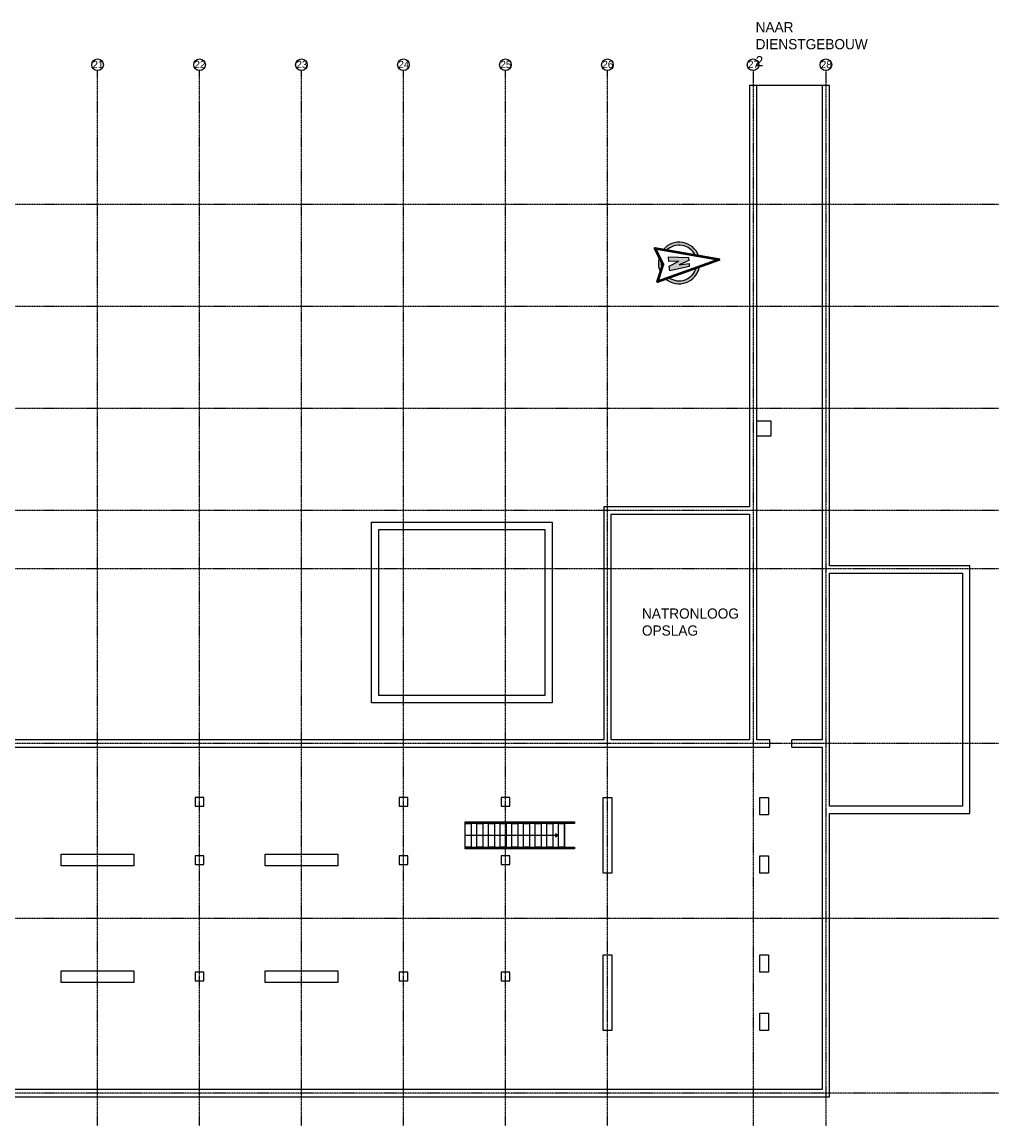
# Model space of a CAD drawing. Header units: metres. Extents: x -82085 to 58758, y -66901 to 95305.
# Tile 135 of 135: x 14201 to 47732, y 57414 to 95305. Entities that reach past the tile are written whole.
import ezdxf

# ---------------------------------------------------------------- set-up
doc = ezdxf.new("R2010")
doc.units = ezdxf.units.M
doc.header["$MEASUREMENT"] = 0
doc.linetypes.add('DASHDOT', pattern=[1, 0.5, -0.25, 0, -0.25])
doc.layers.get('0').update_dxf_attribs({"linetype": 'CONTINUOUS'})
for name, color, linetype in [('Iv-Bestaand', 253, 'CONTINUOUS'), ('Iv-Lines 018', 1, 'CONTINUOUS'), ('Iv-Lines 035', 4, 'CONTINUOUS'), ('O - Bladscheiding', 1, 'CONTINUOUS')]:
    doc.layers.add(name, color=color, linetype=linetype)
doc.styles.add('Iv-P 025', font='iv-font.shx', dxfattribs={"height": 2.5})
doc.styles.add('Iv-P 100', font='iv-font.shx', dxfattribs={"height": 10})

# ---------------------------------------------------------------- blocks, each defined once
blk = doc.blocks.new('Stramien')
at = {"layer": 'Iv-Lines 018'}
blk.add_circle((0, 0), 200, dxfattribs=at)
at = {"layer": 'O - Bladscheiding', "transparency": 33554687, "style": 'Iv-P 025'}
blk.add_attdef('STRAMIEN_1', (-94, -114), '', height=250, dxfattribs=at)
blk = doc.blocks.new('Iv-Noordpijl')
at = {"lineweight": 25}
h = blk.add_hatch(color=256, dxfattribs=at)
h.paths.add_polyline_path([(3.75, 13.76), (4.35, 11.46, -0.514799), (9.43, -7.84), (10.03, -10.14, 0.577717)])
h.paths.add_polyline_path([(-10.03, -10.14), (-9.43, -7.84, -0.514798), (-4.35, 11.46), (-3.75, 13.76, 0.577716)])
h.paths.add_polyline_path([(4.95, -13.11), (2.22, -11.99, -0.122545), (-2.22, -11.99), (-4.95, -13.11, 0.233015)])
blk.add_hatch(color=256, dxfattribs=at).paths.add_polyline_path([(-1.04, 6.75), (-3.12, 6.75), (-4.89, -6.92), (-1.64, -6.92), (-1.35, -0.09), (1.63, -6.92), (4.89, -6.92), (3.12, 6.75), (1.04, 6.75), (1.33, -0.08)])
at = {"lineweight": 50}
blk.add_lwpolyline([(0, 28.02), (11.52, -15.8), (0, -11.08), (-11.52, -15.8), (0, 28.02)], dxfattribs=at)
at = {"lineweight": 25}
blk.add_lwpolyline([(3.12, 6.75), (4.89, -6.92), (1.63, -6.92), (-1.35, -0.09), (-1.64, -6.92), (-4.89, -6.92), (-3.12, 6.75), (-1.04, 6.75), (1.33, -0.08), (1.04, 6.75), (3.12, 6.75)], dxfattribs=at)
for points in [[(-4.95, -13.11, 0.233015), (4.95, -13.11, 0.122545)], [(-2.22, -11.99, 0.122545), (2.22, -11.99)], [(-2.22, -11.99, 0.122545), (2.22, -11.99)]]:
    blk.add_lwpolyline(points, format="xyb")
for radius, start, end in [(14.26, 105.24589, 225.30873), (12.26, 110.79869, 219.75594), (14.26, 314.69117, 74.75421), (12.26, 320.24394, 69.20144)]:
    blk.add_arc((0, 0), radius, start, end, dxfattribs=at)
blk = doc.blocks.new('Dienstgebouw 1 - kelder')
at = {"layer": 'Iv-Bestaand', "linetype": 'ByBlock', "lineweight": -2}
for p, q in [((61000, 3975), (61000, -10500)), ((61000, 3975), (63750, 3975)), ((61250, -18500), (61250, 3975)), ((63500, 3975), (63500, -18500)), ((63750, -12525), (63750, 3975)), ((61750, -7564), (61250, -7564)), ((61750, -8064), (61750, -7564)), ((61250, -8064), (61750, -8064)), ((56000, -10500), (56000, -18500)), ((61000, -10500), (56000, -10500)), ((56250, -18500), (56250, -10750)), ((56250, -10750), (61000, -10750)), ((61000, -10750), (61000, -18500)), ((68565, -12525), (63750, -12525)), ((63750, -20775), (63750, -12775)), ((63750, -12775), (68315, -12775)), ((68315, -12775), (68315, -20775)), ((68565, -21025), (68565, -12525)), ((56000, -18500), (26650, -18500)), ((61000, -18500), (56250, -18500)), ((61700, -18500), (61250, -18500)), ((61700, -18750), (61700, -18500)), ((63500, -18500), (62462, -18500)), ((62462, -18750), (62462, -18500)), ((19150, -18750), (61700, -18750)), ((62462, -18750), (63500, -18750)), ((63500, -18750), (63500, -30500)), ((68315, -20775), (63750, -20775)), ((63750, -30750), (63750, -21025)), ((63750, -21025), (68565, -21025)), ((51248, -21775), (54448, -21775)), ((54448, -21775), (54348, -21725)), ((54348, -21725), (54348, -21825)), ((54348, -21825), (54448, -21775)), ((63500, -30500), (10750, -30500)), ((0, -30750), (63750, -30750))]:
    blk.add_line(p, q, dxfattribs=at)
at = {"layer": 'Iv-Bestaand'}
for p, q in [((54396, -21364), (54396, -21314)), ((54648, -21364), (54648, -22185)), ((54648, -22185), (54648, -21364)), ((54661, -22185), (54661, -21364)), ((54396, -22235), (54396, -22185))]:
    blk.add_line(p, q, dxfattribs=at)
for points in [[(48025, -11025), (54225, -11025), (54225, -17225), (48025, -17225)], [(48275, -11275), (53975, -11275), (53975, -16975), (48275, -16975)], [(51248, -21314), (54996, -21314), (54996, -21364), (51248, -21364)], [(51248, -21364), (51448, -21364), (51448, -22185), (51248, -22185)], [(51648, -21364), (51848, -21364), (51848, -22185), (51648, -22185)], [(52048, -21364), (52248, -21364), (52248, -22185), (52048, -22185)], [(52448, -21364), (52648, -21364), (52648, -22185), (52448, -22185)], [(52848, -21364), (53048, -21364), (53048, -22185), (52848, -22185)], [(53248, -21364), (53448, -21364), (53448, -22185), (53248, -22185)], [(53648, -21364), (53848, -21364), (53848, -22185), (53648, -22185)], [(54048, -21364), (54248, -21364), (54248, -22185), (54048, -22185)], [(54448, -21364), (54648, -21364), (54648, -22185), (54448, -22185)], [(51248, -22185), (54996, -22185), (54996, -22235), (51248, -22235)]]:
    blk.add_lwpolyline(points, close=True, dxfattribs=at)
at = {"layer": 'Iv-Bestaand', "linetype": 'ByBlock', "lineweight": -2}
for points in [[(42275, -20475), (41975, -20475), (41975, -20775), (42275, -20775)], [(49275, -20475), (48975, -20475), (48975, -20775), (49275, -20775)], [(52775, -20475), (52475, -20475), (52475, -20775), (52775, -20775)], [(55975, -20475), (56275, -20475), (56275, -23075), (55975, -23075)], [(61355, -20475), (61655, -20475), (61655, -21075), (61355, -21075)], [(37375, -22425), (39875, -22425), (39875, -22825), (37375, -22825)], [(42275, -22475), (41975, -22475), (41975, -22775), (42275, -22775)], [(44375, -22425), (46875, -22425), (46875, -22825), (44375, -22825)], [(49275, -22475), (48975, -22475), (48975, -22775), (49275, -22775)], [(52775, -22475), (52475, -22475), (52475, -22775), (52775, -22775)], [(61355, -22475), (61655, -22475), (61655, -23075), (61355, -23075)], [(55975, -25875), (56275, -25875), (56275, -28475), (55975, -28475)], [(61355, -25875), (61655, -25875), (61655, -26475), (61355, -26475)], [(37375, -26425), (39875, -26425), (39875, -26825), (37375, -26825)], [(42275, -26475), (41975, -26475), (41975, -26775), (42275, -26775)], [(44375, -26425), (46875, -26425), (46875, -26825), (44375, -26825)], [(49275, -26475), (48975, -26475), (48975, -26775), (49275, -26775)], [(52775, -26475), (52475, -26475), (52475, -26775), (52775, -26775)], [(61355, -27875), (61655, -27875), (61655, -28475), (61355, -28475)]]:
    blk.add_lwpolyline(points, close=True, dxfattribs=at)
at = {"layer": 'Iv-Lines 018', "linetype": 'DASHDOT'}
for p, q in [((38625, -31750), (38625, 4475)), ((42125, -31750), (42125, 4475)), ((45625, -31750), (45625, 4475)), ((49125, -31750), (49125, 4475)), ((52625, -31750), (52625, 4475)), ((56125, -31750), (56125, 4475)), ((61125, 4475), (61125, -31750)), ((63625, 4475), (63625, -31750)), ((69565, -125), (-1000, -125)), ((69565, -3625), (-1000, -3625)), ((69565, -7125), (-1000, -7125)), ((69565, -10625), (-1000, -10625)), ((69565, -12625), (-1000, -12625)), ((69565, -18625), (-1000, -18625)), ((69565, -24625), (-1000, -24625)), ((69565, -30625), (-1000, -30625))]:
    blk.add_line(p, q, dxfattribs=at)
at = {"layer": 'Iv-Bestaand', "xscale": 50, "yscale": 50, "zscale": 50, "rotation": 275}
blk.add_blockref('Iv-Noordpijl', (58587, -2128), dxfattribs=at)
at = {"layer": 'Iv-Lines 018'}
ref = blk.add_blockref('Stramien', (38625, 4675), dxfattribs=at)
ref.add_attrib('STRAMIEN_1', '21', (38454, 4561), dxfattribs={"layer": 'O - Bladscheiding', "transparency": 33554687, "height": 250, "style": 'Iv-P 025'})
ref = blk.add_blockref('Stramien', (42125, 4675), dxfattribs=at)
ref.add_attrib('STRAMIEN_1', '22', (41954, 4561), dxfattribs={"layer": 'O - Bladscheiding', "transparency": 33554687, "height": 250, "style": 'Iv-P 025'})
ref = blk.add_blockref('Stramien', (45625, 4675), dxfattribs=at)
ref.add_attrib('STRAMIEN_1', '23', (45454, 4561), dxfattribs={"layer": 'O - Bladscheiding', "transparency": 33554687, "height": 250, "style": 'Iv-P 025'})
ref = blk.add_blockref('Stramien', (49125, 4675), dxfattribs=at)
ref.add_attrib('STRAMIEN_1', '24', (48954, 4561), dxfattribs={"layer": 'O - Bladscheiding', "transparency": 33554687, "height": 250, "style": 'Iv-P 025'})
ref = blk.add_blockref('Stramien', (52625, 4675), dxfattribs=at)
ref.add_attrib('STRAMIEN_1', '25', (52454, 4561), dxfattribs={"layer": 'O - Bladscheiding', "transparency": 33554687, "height": 250, "style": 'Iv-P 025'})
ref = blk.add_blockref('Stramien', (56125, 4675), dxfattribs=at)
ref.add_attrib('STRAMIEN_1', '26', (55954, 4561), dxfattribs={"layer": 'O - Bladscheiding', "transparency": 33554687, "height": 250, "style": 'Iv-P 025'})
ref = blk.add_blockref('Stramien', (61125, 4675), dxfattribs=at)
ref.add_attrib('STRAMIEN_1', '27', (60954, 4561), dxfattribs={"layer": 'O - Bladscheiding', "transparency": 33554687, "height": 250, "style": 'Iv-P 025'})
ref = blk.add_blockref('Stramien', (63625, 4675), dxfattribs=at)
ref.add_attrib('STRAMIEN_1', '28', (63454, 4561), dxfattribs={"layer": 'O - Bladscheiding', "transparency": 33554687, "height": 250, "style": 'Iv-P 025'})
at = {"layer": 'Iv-Lines 035', "char_height": 350, "attachment_point": 1, "style": 'Iv-P 100'}
for s, insert, width in [('NAAR DIENSTGEBOUW 2', (61214, 6141), 4086.09), ('NATRONLOOG\\POPSLAG', (57312, -13987), 4341.84)]:
    blk.add_mtext(s, dxfattribs=dict(at, insert=insert, width=width))

msp = doc.modelspace()

# ---------------------------------------------------------------- block references
at = {"layer": 'Iv-Lines 018'}
msp.add_blockref('Dienstgebouw 1 - kelder', (-21833.32134, 89163.76984), dxfattribs=at)

doc.saveas('drawing.dxf')
